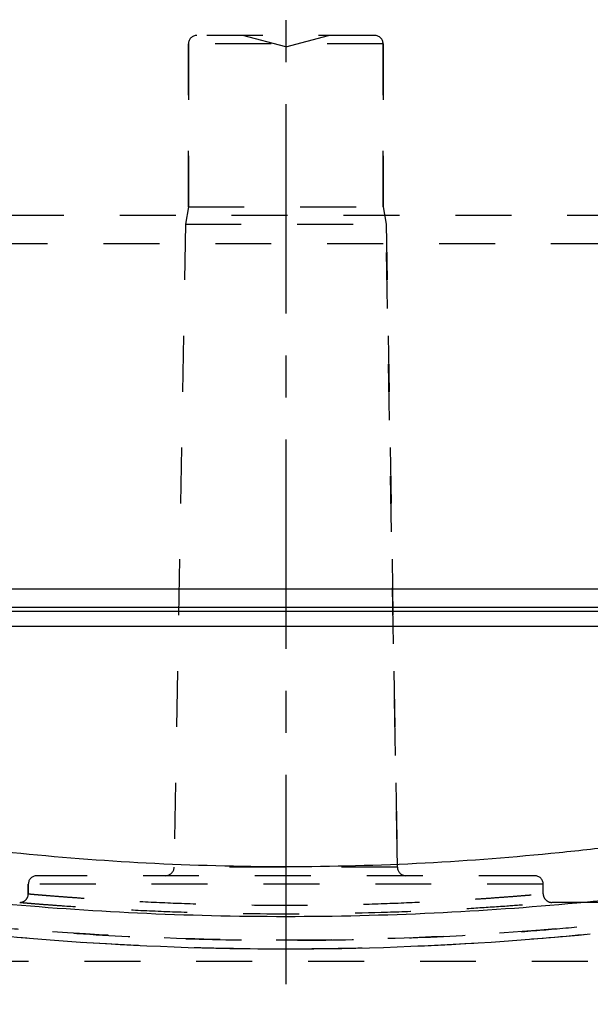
# Model space of a CAD drawing. Header units: millimetres. Extents: x 0 to 1000, y 0 to 1000.
# Tile 5 of 7: x 480 to 546, y 593 to 708. Entities that reach past the tile are written whole.
import ezdxf

# ---------------------------------------------------------------- set-up
doc = ezdxf.new("R2010")
doc.units = ezdxf.units.MM
doc.header["$LTSCALE"] = 65.185185
doc.linetypes.add('CENTER', pattern=[0.6, 0.375, -0.075, 0.075, -0.075])
doc.linetypes.add('HIDDEN', pattern=[0.2, 0.1, -0.1])
for name, color, linetype in [('ACHSEN_S', 7, 'CONTINUOUS'), ('KOERPER', 7, 'CONTINUOUS'), ('KONST.EL_MIT_GEO', 7, 'CONTINUOUS')]:
    doc.layers.add(name, color=color, linetype=linetype)

msp = doc.modelspace()

# ---------------------------------------------------------------- linework, layer by layer
at = {"layer": 'ACHSEN_S', "color": 2, "linetype": 'CENTER'}
msp.add_line((511, 776.72), (511, 223.28), dxfattribs=at)
at = {"layer": 'KOERPER', "color": 8, "linetype": 'HIDDEN'}
for p, q in [((499.65, 686.5), (499.65, 705.5)), ((522.35, 686.5), (522.35, 705.5)), ((499.65, 686.5), (499.3, 684.5)), ((499.65, 686.5), (522.35, 686.5)), ((522.35, 686.5), (522.7, 684.5)), ((499.3, 684.5), (522.7, 684.5)), ((524.01, 609.48), (522.7, 684.5)), ((481, 606.38), (481, 607.5)), ((541, 606.38), (541, 607.5)), ((573.5, 605.38), (542, 605.38)), ((650.5, 598.5), (371.5, 598.5))]:
    msp.add_line(p, q, dxfattribs=at)
at = {"layer": 'KONST.EL_MIT_GEO', "color": 8, "linetype": 'HIDDEN'}
for p, q in [((521.35, 706.5), (500.65, 706.5)), ((511, 705.16), (506, 706.5)), ((511, 705.16), (516, 706.5)), ((499.65, 705.5), (499.65, 686.5)), ((522.35, 705.5), (499.65, 705.5)), ((522.35, 705.5), (522.35, 686.5)), ((576.4, 685.5), (445.6, 685.5)), ((499.3, 684.5), (497.99, 609.48)), ((522.7, 684.5), (524.01, 609.48)), ((574.5, 682.21), (447.5, 682.21)), ((524.01, 609.48), (497.99, 609.48)), ((481, 607.5), (481, 606.38)), ((541, 607.5), (481, 607.5)), ((540, 608.5), (482, 608.5)), ((514.27, 599.98), (515.9, 599.99)), ((522.38, 600.14), (523.99, 600.2))]:
    msp.add_line(p, q, dxfattribs=at)
at = {"layer": 'KONST.EL_MIT_GEO', "color": 7, "linetype": 'Continuous'}
for p, q in [((431, 641.94), (591, 641.94)), ((592.25, 639.78), (429.75, 639.78)), ((429, 639.35), (593, 639.35)), ((428, 637.61), (594, 637.61))]:
    msp.add_line(p, q, dxfattribs=at)
at = {"layer": 'KONST.EL_MIT_GEO', "color": 8, "linetype": 'HIDDEN'}
for points in [[(479.69, 601.33), (481.13, 601.2), (482.59, 601.09), (484.06, 600.97), (485.56, 600.86), (487.07, 600.76), (488.59, 600.66), (490.13, 600.57), (491.69, 600.48), (493.25, 600.4), (494.83, 600.33), (496.42, 600.26), (498.01, 600.2), (499.62, 600.14), (501.23, 600.09), (502.85, 600.05), (504.47, 600.02), (506.1, 599.99), (507.73, 599.98), (509.37, 599.96), (511, 599.96), (512.63, 599.96), (514.27, 599.98)], [(531.87, 600.57), (533.41, 600.66), (534.93, 600.76)], [(534.93, 600.76), (536.44, 600.86), (537.94, 600.97), (539.41, 601.09), (540.87, 601.2)], [(540.87, 601.2), (542.31, 601.33), (543.72, 601.45)], [(543.72, 601.45), (545.12, 601.58), (546.49, 601.71)], [(515.9, 599.99), (517.53, 600.02), (519.15, 600.05), (520.77, 600.09), (522.38, 600.14)], [(523.99, 600.2), (525.58, 600.26), (527.17, 600.33), (528.75, 600.4), (530.31, 600.48), (531.87, 600.57)]]:
    msp.add_lwpolyline(points, dxfattribs=at)
for centre, start, end in [((500.65, 705.5), 90, 180), ((521.35, 705.5), 0, 90), ((496.99, 609.5), 270, 359), ((525.01, 609.5), 181, 270), ((482, 607.5), 90, 180), ((540, 607.5), 0, 90), ((480, 606.38), 269.9999, 0), ((542, 606.38), 180, 270.0001)]:
    msp.add_arc(centre, 1, start, end, dxfattribs=at)
at = {"layer": 'KONST.EL_MIT_GEO', "color": 7, "linetype": 'Continuous'}
for points, knots in [([(428, 620.5), (428, 620.5), (428.01, 620.5), (428.03, 620.49), (428.06, 620.48), (428.13, 620.47), (428.24, 620.44), (428.42, 620.39), (428.65, 620.33), (428.92, 620.26), (429.25, 620.18), (429.78, 620.04), (430.57, 619.84), (431.66, 619.57), (432.94, 619.25), (434.41, 618.9), (436.07, 618.5), (438.62, 617.91), (442.24, 617.1), (447.06, 616.09), (452.49, 615.03), (458.48, 613.97), (464.98, 612.95), (471.92, 612), (481.88, 610.87), (494.95, 609.85), (511, 609.43), (527.05, 609.85), (540.12, 610.87), (550.08, 612), (557.02, 612.95), (563.52, 613.97), (569.51, 615.03), (574.94, 616.09), (579.76, 617.1), (583.38, 617.91), (585.93, 618.5), (587.59, 618.9), (589.06, 619.25), (590.34, 619.57), (591.43, 619.84), (592.22, 620.04), (592.75, 620.18), (593.08, 620.26), (593.35, 620.33), (593.58, 620.39), (593.76, 620.44), (593.87, 620.47), (593.94, 620.48), (593.97, 620.49), (593.99, 620.5), (594, 620.5), (594, 620.5)], [0, 0, 0, 0, 0.000039, 0.000155, 0.000349, 0.000621, 0.001396, 0.00248, 0.003872, 0.005571, 0.007576, 0.009885, 0.015405, 0.022114, 0.029989, 0.039005, 0.049135, 0.060347, 0.085888, 0.115343, 0.148408, 0.184758, 0.22405, 0.265925, 0.310005, 0.403144, 0.5, 0.596856, 0.689995, 0.734075, 0.77595, 0.815242, 0.851592, 0.884657, 0.914112, 0.939653, 0.950865, 0.960995, 0.970011, 0.977886, 0.984595, 0.990115, 0.992424, 0.994429, 0.996128, 0.99752, 0.998604, 0.999379, 0.999651, 0.999845, 0.999961, 1, 1, 1, 1]), ([(422, 614.5), (422.01, 614.5), (422.05, 614.49), (422.13, 614.47), (422.27, 614.44), (422.56, 614.37), (423.06, 614.25), (423.82, 614.07), (424.8, 613.84), (425.98, 613.57), (427.38, 613.26), (429.63, 612.75), (432.93, 612.04), (437.45, 611.12), (442.66, 610.12), (448.51, 609.07), (454.96, 608.03), (464.54, 606.66), (477.5, 605.18), (493.92, 604.02), (511, 603.62), (528.08, 604.02), (544.5, 605.18), (557.46, 606.66), (567.04, 608.03), (573.49, 609.07), (579.34, 610.12), (584.55, 611.12), (589.07, 612.04), (592.37, 612.75), (594.62, 613.26), (596.02, 613.57), (597.2, 613.84), (598.18, 614.07), (598.94, 614.25), (599.44, 614.37), (599.73, 614.44), (599.87, 614.47), (599.95, 614.49), (599.99, 614.5), (600, 614.5)], [0, 0, 0, 0, 0.000157, 0.000628, 0.001412, 0.00251, 0.005638, 0.010002, 0.015585, 0.022367, 0.030325, 0.039431, 0.060968, 0.086706, 0.116343, 0.149556, 0.186001, 0.225325, 0.311111, 0.403791, 0.5, 0.596209, 0.688889, 0.774675, 0.813999, 0.850444, 0.883657, 0.913294, 0.939032, 0.960569, 0.969675, 0.977633, 0.984415, 0.989998, 0.994362, 0.99749, 0.998588, 0.999372, 0.999843, 1, 1, 1, 1])]:
    msp.add_open_spline(points, degree=3, knots=knots, dxfattribs=at)
at = {"layer": 'KONST.EL_MIT_GEO', "color": 8, "linetype": 'HIDDEN'}
for points, knots in [([(447.5, 606.38), (447.51, 606.38), (447.53, 606.38), (447.59, 606.37), (447.69, 606.35), (447.82, 606.33), (447.99, 606.3), (448.3, 606.25), (448.77, 606.17), (449.46, 606.06), (450.29, 605.92), (451.27, 605.76), (452.39, 605.59), (453.65, 605.39), (455.61, 605.09), (458.38, 604.69), (462.08, 604.18), (466.24, 603.66), (470.83, 603.13), (475.82, 602.62), (481.14, 602.15), (488.76, 601.59), (498.75, 601.1), (511, 600.89), (523.25, 601.1), (533.24, 601.59), (540.86, 602.15), (546.18, 602.62), (551.17, 603.13), (555.76, 603.66), (559.92, 604.18), (563.62, 604.69), (566.39, 605.09), (568.35, 605.39), (569.61, 605.59), (570.73, 605.76), (571.71, 605.92), (572.54, 606.06), (573.23, 606.17), (573.7, 606.25), (574.01, 606.3), (574.18, 606.33), (574.31, 606.35), (574.41, 606.37), (574.47, 606.38), (574.49, 606.38), (574.5, 606.38)], [0, 0, 0, 0, 0.000153, 0.00061, 0.001372, 0.002439, 0.003809, 0.005481, 0.009727, 0.015166, 0.021782, 0.029556, 0.038468, 0.048493, 0.059604, 0.084965, 0.114292, 0.147292, 0.183645, 0.223004, 0.265, 0.309237, 0.402751, 0.5, 0.597249, 0.690763, 0.735, 0.776996, 0.816355, 0.852708, 0.885708, 0.915035, 0.940396, 0.951507, 0.961532, 0.970444, 0.978218, 0.984834, 0.990273, 0.994519, 0.996191, 0.997561, 0.998628, 0.99939, 0.999847, 1, 1, 1, 1]), ([(481, 606.38), (481, 606.38), (481.02, 606.38), (481.04, 606.38), (481.09, 606.38), (481.18, 606.37), (481.35, 606.35), (481.6, 606.33), (481.92, 606.3), (482.32, 606.27), (482.78, 606.23), (483.53, 606.17), (484.63, 606.08), (486.14, 605.97), (487.88, 605.84), (489.85, 605.71), (492.03, 605.59), (495.27, 605.42), (499.66, 605.23), (505.22, 605.09), (511, 605.04), (516.78, 605.09), (522.34, 605.23), (526.73, 605.42), (529.97, 605.59), (532.15, 605.71), (534.12, 605.84), (535.86, 605.97), (537.37, 606.08), (538.47, 606.17), (539.22, 606.23), (539.68, 606.27), (540.08, 606.3), (540.4, 606.33), (540.65, 606.35), (540.82, 606.37), (540.91, 606.38), (540.96, 606.38), (540.98, 606.38), (541, 606.38), (541, 606.38)], [0, 0, 0, 0, 0.000151, 0.000605, 0.00136, 0.002416, 0.005431, 0.00964, 0.015034, 0.021599, 0.029318, 0.038171, 0.059193, 0.084456, 0.113712, 0.146677, 0.183032, 0.222429, 0.308815, 0.402535, 0.5, 0.597465, 0.691185, 0.777571, 0.816968, 0.853323, 0.886288, 0.915544, 0.940807, 0.961829, 0.970682, 0.978401, 0.984966, 0.99036, 0.994569, 0.997584, 0.99864, 0.999395, 0.999849, 1, 1, 1, 1]), ([(448.5, 605.38), (448.6, 605.37), (448.83, 605.33), (449.23, 605.26), (450.03, 605.12), (451.4, 604.9), (453.46, 604.56), (456.08, 604.15), (460.6, 603.49), (467.39, 602.59), (476.72, 601.56), (487.38, 600.69), (498.96, 600.11), (511, 599.91), (523.04, 600.11), (534.62, 600.69), (545.28, 601.56), (553.39, 602.45), (559.13, 603.19), (562.77, 603.69), (565.92, 604.15), (568.54, 604.56), (570.6, 604.9), (571.97, 605.12), (572.77, 605.26), (573.17, 605.33), (573.4, 605.37), (573.5, 605.38)], [0, 0, 0, 0, 0.002446, 0.005498, 0.009757, 0.021845, 0.038574, 0.059756, 0.085163, 0.147558, 0.223288, 0.309474, 0.402886, 0.5, 0.597113, 0.690525, 0.776711, 0.852441, 0.885471, 0.914837, 0.940244, 0.961426, 0.978155, 0.990243, 0.994502, 0.997554, 1, 1, 1, 1]), ([(568.31, 605.38), (560.54, 604.19), (541.5, 601.85), (511, 600.44), (480.5, 601.85), (461.46, 604.19), (453.69, 605.38)], [0, 0, 0, 0, 0.204914, 0.5, 0.795086, 1, 1, 1, 1]), ([(480, 605.38), (480.05, 605.38), (480.25, 605.36), (480.7, 605.33), (481.43, 605.26), (482.46, 605.18), (483.76, 605.08), (486, 604.92), (489.37, 604.7), (494.01, 604.45), (501.31, 604.15), (511, 604), (520.69, 604.15), (527.99, 604.45), (532.63, 604.7), (536.43, 604.95), (539.02, 605.14), (540.57, 605.26), (541.3, 605.33), (541.75, 605.36), (541.95, 605.38), (542, 605.38)], [0, 0, 0, 0, 0.002422, 0.009664, 0.02165, 0.038258, 0.059319, 0.084622, 0.146907, 0.222682, 0.309033, 0.5, 0.690967, 0.777318, 0.853093, 0.915378, 0.961742, 0.97835, 0.990336, 0.997578, 1, 1, 1, 1])]:
    msp.add_open_spline(points, degree=3, knots=knots, dxfattribs=at)

doc.saveas('drawing.dxf')
